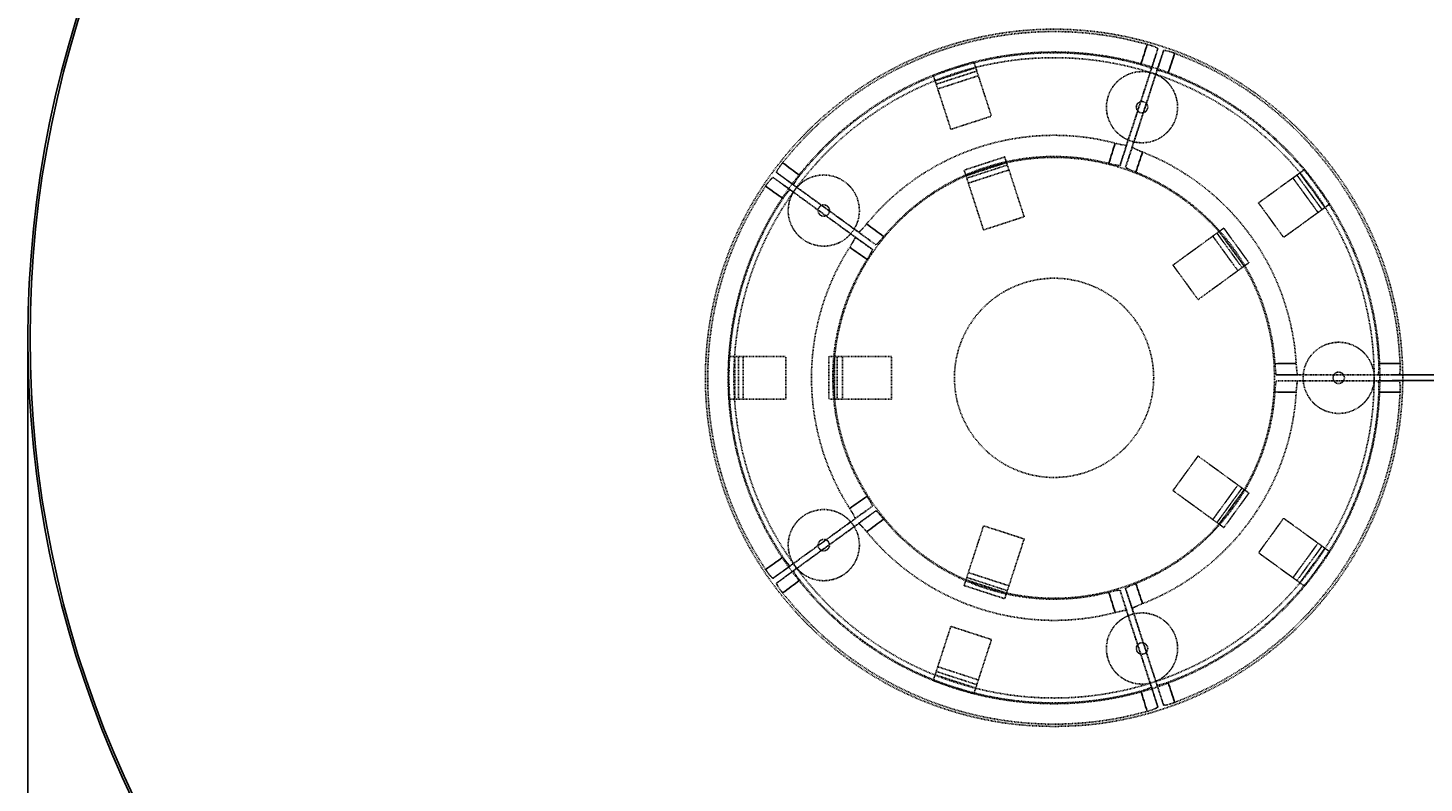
# Model space of a CAD drawing. Header units: millimetres. Extents: x -6162 to -4662, y 4797 to 6390.
# Tile 2 of 3: x -6162 to -5181, y 5327 to 5858. Entities that reach past the tile are written whole.
import ezdxf

# ---------------------------------------------------------------- set-up
doc = ezdxf.new("R2010")
doc.units = ezdxf.units.MM
doc.header["$MEASUREMENT"] = 0
doc.linetypes.add('Hidden', pattern=[1, 0.5, -0.5])
for name, color, linetype, true_color in [('20190212_BENT GLASS tables$CURVES$dimensions', 176, 'Continuous', 0x000080), ('offen', 8, 'Hidden', 0x7f7f7f), ('Zeichnung$Kanten', 178, 'Continuous', 0x000000), ('Zeichnung$Mittellinien', 178, 'Continuous', 0x000000)]:
    doc.layers.add(name, color=color, linetype=linetype, true_color=true_color)
doc.styles.add('Arial', font='txt')
doc.dimstyles.new('Default', dxfattribs={"dimscale": 5, "dimtxt": 1, "dimasz": 1, "dimexe": 0.5, "dimexo": 0.5, "dimgap": 0.25, "dimtad": 1, "dimtoh": 1, "dimdec": 0, "dimzin": 1, "dimdsep": 46, "dimtxsty": 'Arial', "dimcen": 0.5, "dimadec": 0, "dimazin": 0, "dimtfac": 1, "dimtdec": 4, "dimtix": 1, "dimtmove": 1, "dimatfit": 3, "dimfxl": 1, "dimtolj": 1, "dimtzin": 1, "dimarcsym": 0})

# ---------------------------------------------------------------- blocks, each defined once
blk = doc.blocks.new('*D1')
at = {"layer": '20190212_BENT GLASS tables$CURVES$dimensions', "color": 0, "lineweight": -2}
for p, q in [((-5143.96, 5619.06), (-5143.96, 5624.06)), ((-5203.46, 5614.06), (-5141.46, 5614.06)), ((-5143.96, 5614.06), (-5143.96, 5610.06)), ((-5203.46, 5610.06), (-5141.46, 5610.06)), ((-5143.96, 5605.06), (-5143.96, 5600.06))]:
    blk.add_line(p, q, dxfattribs=at)
at = {"layer": '20190212_BENT GLASS tables$CURVES$dimensions', "color": 0}
for points in [[(-5144.8, 5619.06), (-5143.13, 5619.06), (-5143.96, 5614.06)], [(-5143.13, 5605.06), (-5144.8, 5605.06), (-5143.96, 5610.06)]]:
    blk.add_solid(points, dxfattribs=at)
at = {"layer": 'Defpoints', "color": 0}
for p in [(-5205.96, 5614.06), (-5205.96, 5610.06), (-5143.96, 5610.06)]:
    blk.add_point(p, dxfattribs=at)
at = {"layer": '20190212_BENT GLASS tables$CURVES$dimensions', "color": 0, "insert": (-5147.71, 5612.06), "char_height": 5, "attachment_point": 5, "rotation": 90, "style": 'Arial'}
blk.add_mtext('\\A1;4', dxfattribs=at)
blk = doc.blocks.new('*D2')
at = {"layer": '20190212_BENT GLASS tables$CURVES$dimensions', "color": 0, "lineweight": -2}
for p, q in [((-6162, 5637.5), (-6162, 4796.5)), ((-4662, 5637.5), (-4662, 4796.5)), ((-6157, 4799), (-4667, 4799))]:
    blk.add_line(p, q, dxfattribs=at)
at = {"layer": '20190212_BENT GLASS tables$CURVES$dimensions', "color": 0}
for points in [[(-6157, 4799.83), (-6157, 4798.17), (-6162, 4799)], [(-4667, 4798.17), (-4667, 4799.83), (-4662, 4799)]]:
    blk.add_solid(points, dxfattribs=at)
at = {"layer": 'Defpoints', "color": 0}
for p in [(-6162, 5640), (-4662, 5640), (-4662, 4799)]:
    blk.add_point(p, dxfattribs=at)
at = {"layer": '20190212_BENT GLASS tables$CURVES$dimensions', "color": 0, "insert": (-5412, 4802.8), "char_height": 5, "attachment_point": 5, "style": 'Arial'}
blk.add_mtext('\\A1;1500', dxfattribs=at)

msp = doc.modelspace()

# ---------------------------------------------------------------- linework, layer by layer
at = {"layer": 'offen'}
for points, weights, knots in [([(-5440.95, 5367), (-5195.95, 5367), (-5195.95, 5612), (-5195.95, 5857), (-5440.95, 5857), (-5685.95, 5857), (-5685.95, 5612), (-5685.95, 5367), (-5440.95, 5367)], [1, 0.707106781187, 1, 0.707106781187, 1, 0.707106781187, 1, 0.707106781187, 1], [0, 0, 0, 384.8451, 384.8451, 769.6902, 769.6902, 1154.5353, 1154.5353, 1539.3804, 1539.3804, 1539.3804]), ([(-5211.95, 5612), (-5211.95, 5841), (-5440.95, 5841), (-5669.95, 5841), (-5669.95, 5612), (-5669.95, 5383), (-5440.95, 5383), (-5211.95, 5383), (-5211.95, 5612)], [1, 0.707106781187, 1, 0.707106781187, 1, 0.707106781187, 1, 0.707106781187, 1], [0, 0, 0, 359.712359, 359.712359, 719.424718, 719.424718, 1079.137077, 1079.137077, 1438.849435, 1438.849435, 1438.849435]), ([(-5215.95, 5612), (-5215.95, 5837), (-5440.95, 5837), (-5665.95, 5837), (-5665.95, 5612), (-5665.95, 5387), (-5440.95, 5387), (-5215.95, 5387), (-5215.95, 5612)], [1, 0.707106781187, 1, 0.707106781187, 1, 0.707106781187, 1, 0.707106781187, 1], [0, 0, 0, 353.429174, 353.429174, 706.858347, 706.858347, 1060.287521, 1060.287521, 1413.716694, 1413.716694, 1413.716694]), ([(-5402.92, 5809.94), (-5410.65, 5786.16), (-5386.87, 5778.43), (-5363.09, 5770.71), (-5355.37, 5794.49), (-5347.73, 5818), (-5371.16, 5825.9)], [1, 0.707106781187, 1, 0.707106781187, 1, 0.711011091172, 1], [0, 0, 0, 39.269908, 39.269908, 78.539816, 78.539816, 117.53288, 117.53288, 117.53288]), ([(-5382.95, 5803.45), (-5384.19, 5799.64), (-5380.38, 5798.41), (-5376.58, 5797.17), (-5375.34, 5800.98), (-5374.11, 5804.78), (-5377.91, 5806.02), (-5381.71, 5807.25), (-5382.95, 5803.45)], [1, 0.707106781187, 1, 0.707106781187, 1, 0.707106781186, 1, 0.707106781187, 1], [0, 0, 0, 6.283185, 6.283185, 12.566371, 12.566371, 18.849556, 18.849556, 25.132741, 25.132741, 25.132741]), ([(-5286.05, 5612), (-5286.05, 5766.9), (-5440.95, 5766.9), (-5595.85, 5766.9), (-5595.85, 5612), (-5595.85, 5457.1), (-5440.95, 5457.1), (-5286.05, 5457.1), (-5286.05, 5612)], [1, 0.707106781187, 1, 0.707106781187, 1, 0.707106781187, 1, 0.707106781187, 1], [0, 0, 0, 243.318729, 243.318729, 486.637459, 486.637459, 729.956188, 729.956188, 973.274918, 973.274918, 973.274918]), ([(-5617.45, 5709.33), (-5597.22, 5694.64), (-5582.53, 5714.86), (-5567.83, 5735.09), (-5588.06, 5749.78), (-5608.06, 5764.32), (-5622.81, 5744.47)], [1, 0.707106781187, 1, 0.707106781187, 1, 0.711011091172, 1], [0, 0, 0, 39.269908, 39.269908, 78.539816, 78.539816, 117.53288, 117.53288, 117.53288]), ([(-5605.1, 5726.32), (-5601.87, 5723.97), (-5599.52, 5727.21), (-5597.17, 5730.44), (-5600.4, 5732.79), (-5603.64, 5735.14), (-5605.99, 5731.91), (-5608.34, 5728.67), (-5605.1, 5726.32)], [1, 0.707106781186, 1, 0.707106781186, 1, 0.707106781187, 1, 0.707106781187, 1], [0, 0, 0, 6.283185, 6.283185, 12.566371, 12.566371, 18.849556, 18.849556, 25.132741, 25.132741, 25.132741]), ([(-5370.95, 5612), (-5370.95, 5682), (-5440.95, 5682), (-5510.95, 5682), (-5510.95, 5612), (-5510.95, 5542), (-5440.95, 5542), (-5370.95, 5542), (-5370.95, 5612)], [1, 0.707106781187, 1, 0.707106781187, 1, 0.707106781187, 1, 0.707106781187, 1], [0, 0, 0, 109.955743, 109.955743, 219.911486, 219.911486, 329.867229, 329.867229, 439.822972, 439.822972, 439.822972]), ([(-5240.95, 5637), (-5265.95, 5637), (-5265.95, 5612), (-5265.95, 5587), (-5240.95, 5587), (-5216.22, 5587), (-5215.95, 5611.72)], [1, 0.707106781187, 1, 0.707106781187, 1, 0.711011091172, 1], [0, 0, 0, 39.269908, 39.269908, 78.539816, 78.539816, 117.53288, 117.53288, 117.53288]), ([(-5240.95, 5616), (-5244.95, 5616), (-5244.95, 5612), (-5244.95, 5608), (-5240.95, 5608), (-5236.95, 5608), (-5236.95, 5612), (-5236.95, 5616), (-5240.95, 5616)], [1, 0.707106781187, 1, 0.707106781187, 1, 0.707106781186, 1, 0.707106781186, 1], [0, 0, 0, 6.283185, 6.283185, 12.566371, 12.566371, 18.849556, 18.849556, 25.132741, 25.132741, 25.132741]), ([(-5588.06, 5474.22), (-5567.83, 5488.91), (-5582.53, 5509.14), (-5597.22, 5529.36), (-5617.45, 5514.67), (-5637.45, 5500.14), (-5623.14, 5479.97)], [1, 0.707106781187, 1, 0.707106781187, 1, 0.711011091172, 1], [0, 0, 0, 39.269908, 39.269908, 78.539816, 78.539816, 117.53288, 117.53288, 117.53288]), ([(-5600.4, 5491.21), (-5597.17, 5493.56), (-5599.52, 5496.79), (-5601.87, 5500.03), (-5605.1, 5497.68), (-5608.34, 5495.33), (-5605.99, 5492.09), (-5603.64, 5488.86), (-5600.4, 5491.21)], [1, 0.707106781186, 1, 0.707106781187, 1, 0.707106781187, 1, 0.707106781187, 1], [0, 0, 0, 6.283185, 6.283185, 12.566371, 12.566371, 18.849556, 18.849556, 25.132741, 25.132741, 25.132741]), ([(-5355.37, 5429.51), (-5363.09, 5453.29), (-5386.87, 5445.57), (-5410.65, 5437.84), (-5402.92, 5414.06), (-5395.28, 5390.55), (-5371.68, 5397.93)], [1, 0.707106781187, 1, 0.707106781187, 1, 0.711011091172, 1], [0, 0, 0, 39.269908, 39.269908, 78.539816, 78.539816, 117.53288, 117.53288, 117.53288]), ([(-5375.34, 5423.02), (-5376.58, 5426.83), (-5380.38, 5425.59), (-5384.19, 5424.36), (-5382.95, 5420.55), (-5381.71, 5416.75), (-5377.91, 5417.98), (-5374.11, 5419.22), (-5375.34, 5423.02)], [1, 0.707106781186, 1, 0.707106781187, 1, 0.707106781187, 1, 0.707106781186, 1], [0, 0, 0, 6.283185, 6.283185, 12.566371, 12.566371, 18.849556, 18.849556, 25.132741, 25.132741, 25.132741])]:
    msp.add_rational_spline(points, weights, degree=2, knots=knots, dxfattribs=at)
for points, weights in [([(-5375.48, 5846.39), (-5531.24, 5889.9), (-5631.69, 5763.15)], [1, 0.832872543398, 1]), ([(-5379.97, 5832.16), (-5525.59, 5872.49), (-5619.69, 5754.27)], [1, 0.834068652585, 1]), ([(-5368.04, 5843.3), (-5379.06, 5809.43), (-5390.11, 5775.57)], [1, 0.999999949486, 1]), ([(-5385.94, 5774.22), (-5374.97, 5808.1), (-5363.98, 5841.98)], [1, 0.999999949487, 1]), ([(-5197.8, 5622.17), (-5204.55, 5783.75), (-5356.14, 5840.11)], [1, 0.832872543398, 1]), ([(-5371.68, 5826.07), (-5395.28, 5833.45), (-5402.92, 5809.94)], [1, 0.711011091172, 1]), ([(-5212.72, 5622.04), (-5219.36, 5772.99), (-5360.88, 5825.96)], [1, 0.834068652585, 1]), ([(-5572.64, 5720.21), (-5503.46, 5804.4), (-5398.01, 5776.95)], [1, 0.842543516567, 1]), ([(-5378.73, 5770.69), (-5277.28, 5730.91), (-5270.8, 5622.14)], [1, 0.842543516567, 1]), ([(-5560.67, 5711.28), (-5497.83, 5787.07), (-5402.44, 5762.69)], [1, 0.844933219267, 1]), ([(-5638.4, 5752.82), (-5609.59, 5731.87), (-5580.8, 5710.9)], [1, 0.999999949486, 1]), ([(-5578.23, 5714.45), (-5607.06, 5735.35), (-5635.89, 5756.27)], [1, 0.999999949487, 1]), ([(-5383.53, 5756.54), (-5292.03, 5720.2), (-5285.74, 5621.94)], [1, 0.844933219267, 1]), ([(-5643.64, 5746.7), (-5733.15, 5612), (-5643.64, 5477.3)], [1, 0.832872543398, 1]), ([(-5623.14, 5744.03), (-5637.45, 5723.86), (-5617.45, 5709.33)], [1, 0.711011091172, 1]), ([(-5631.49, 5738.03), (-5714.85, 5612), (-5631.49, 5485.97)], [1, 0.834068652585, 1]), ([(-5584.56, 5520.19), (-5643.25, 5612), (-5584.56, 5703.81)], [1, 0.842543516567, 1]), ([(-5572.36, 5528.81), (-5625.02, 5612), (-5572.36, 5695.19)], [1, 0.844933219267, 1]), ([(-5215.95, 5612.28), (-5216.22, 5637), (-5240.95, 5637)], [1, 0.711011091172, 1]), ([(-5198.44, 5614.13), (-5234.06, 5614.15), (-5269.67, 5614.19)], [1, 0.999999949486, 1]), ([(-5285.74, 5602.06), (-5292.03, 5503.8), (-5383.53, 5467.46)], [1, 0.844933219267, 1]), ([(-5270.8, 5601.86), (-5277.28, 5493.09), (-5378.73, 5453.31)], [1, 0.842543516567, 1]), ([(-5360.88, 5398.04), (-5219.36, 5451.01), (-5212.72, 5601.96)], [1, 0.834068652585, 1]), ([(-5356.14, 5383.89), (-5204.55, 5440.25), (-5197.8, 5601.83)], [1, 0.832872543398, 1]), ([(-5269.67, 5609.81), (-5234.06, 5609.85), (-5198.44, 5609.87)], [1, 0.999999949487, 1]), ([(-5580.8, 5513.1), (-5609.59, 5492.13), (-5638.4, 5471.18)], [1, 0.999999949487, 1]), ([(-5635.89, 5467.73), (-5607.06, 5488.65), (-5578.23, 5509.55)], [1, 0.999999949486, 1]), ([(-5398.01, 5447.05), (-5503.46, 5419.6), (-5572.64, 5503.79)], [1, 0.842543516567, 1]), ([(-5402.44, 5461.31), (-5497.83, 5436.93), (-5560.67, 5512.72)], [1, 0.844933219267, 1]), ([(-5622.81, 5479.53), (-5608.06, 5459.68), (-5588.06, 5474.22)], [1, 0.711011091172, 1]), ([(-5619.69, 5469.73), (-5525.59, 5351.51), (-5379.97, 5391.84)], [1, 0.834068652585, 1]), ([(-5631.69, 5460.85), (-5531.24, 5334.1), (-5375.48, 5377.61)], [1, 0.832872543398, 1]), ([(-5390.11, 5448.43), (-5379.06, 5414.57), (-5368.04, 5380.7)], [1, 0.999999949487, 1]), ([(-5363.98, 5382.02), (-5374.97, 5415.9), (-5385.94, 5449.78)], [1, 0.999999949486, 1]), ([(-5371.16, 5398.1), (-5347.73, 5406), (-5355.37, 5429.51)], [1, 0.711011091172, 1])]:
    msp.add_rational_spline(points, weights, degree=2, dxfattribs=at)
for points, knots in [([(-5375.48, 5846.39), (-5375, 5846.26), (-5374.07, 5845.99), (-5372.32, 5845.42), (-5370.73, 5844.84), (-5369.36, 5844.25), (-5368.71, 5843.91), (-5368.33, 5843.67), (-5368.16, 5843.53), (-5368.05, 5843.41), (-5368.03, 5843.33), (-5368.04, 5843.3)], [0, 0, 0, 0, 1.478876, 2.920875, 5.514182, 6.569268, 7.390526, 7.689831, 7.917829, 8.067832, 8.165907, 8.165907, 8.165907, 8.165907]), ([(-5363.98, 5841.98), (-5363.97, 5842.01), (-5363.9, 5842.07), (-5363.75, 5842.1), (-5363.52, 5842.11), (-5363.07, 5842.08), (-5362.36, 5841.97), (-5360.9, 5841.65), (-5358.79, 5841.05), (-5357.05, 5840.45), (-5356.14, 5840.11)], [0, 0, 0, 0, 0.098075, 0.248078, 0.476077, 0.775381, 1.59664, 2.651725, 5.245032, 8.165907, 8.165907, 8.165907, 8.165907]), ([(-5379.97, 5832.16), (-5379.49, 5832.03), (-5378.57, 5831.76), (-5376.84, 5831.21), (-5375.26, 5830.63), (-5373.9, 5830.05), (-5373.25, 5829.72), (-5372.86, 5829.48), (-5372.67, 5829.33), (-5372.56, 5829.22), (-5372.52, 5829.14), (-5372.52, 5829.11), (-5372.52, 5829.09)], [0, 0, 0, 0, 1.479111, 2.886178, 5.457654, 6.501918, 7.328872, 7.643022, 7.876859, 8.042566, 8.102436, 8.149698, 8.149698, 8.149698, 8.149698]), ([(-5368.71, 5827.85), (-5368.7, 5827.87), (-5368.68, 5827.89), (-5368.59, 5827.93), (-5368.44, 5827.96), (-5368.2, 5827.96), (-5367.75, 5827.93), (-5367.03, 5827.81), (-5365.58, 5827.49), (-5363.5, 5826.89), (-5361.78, 5826.29), (-5360.88, 5825.96)], [0, 0, 0, 0, 0.047262, 0.107132, 0.272839, 0.506677, 0.820827, 1.647782, 2.692046, 5.263524, 8.149703, 8.149703, 8.149703, 8.149703]), ([(-5390.11, 5775.57), (-5390.11, 5775.54), (-5390.17, 5775.49), (-5390.29, 5775.46), (-5390.47, 5775.44), (-5390.83, 5775.44), (-5391.43, 5775.5), (-5392.33, 5775.64), (-5393.46, 5775.86), (-5395.38, 5776.28), (-5396.92, 5776.67), (-5398.01, 5776.95)], [0, 0, 0, 0, 0.083285, 0.209305, 0.386721, 0.627578, 1.289303, 2.198125, 3.349568, 4.726369, 8.110886, 8.110886, 8.110886, 8.110886]), ([(-5394.53, 5761.33), (-5393.08, 5766.01), (-5391.62, 5770.7), (-5390.16, 5775.39), (-5390.14, 5775.45), (-5390.13, 5775.5), (-5390.11, 5775.55)], [0.000549, 0.000549, 0.000549, 0.000549, 14.814667, 14.814667, 14.814667, 14.982633, 14.982633, 14.982633, 14.982633]), ([(-5390.73, 5760.09), (-5389.15, 5764.74), (-5387.57, 5769.39), (-5386, 5774.04), (-5385.98, 5774.09), (-5385.96, 5774.15), (-5385.94, 5774.2)], [0.000549, 0.000549, 0.000549, 0.000549, 14.814667, 14.814667, 14.814667, 14.982633, 14.982633, 14.982633, 14.982633]), ([(-5378.73, 5770.69), (-5379.27, 5770.9), (-5380.32, 5771.32), (-5381.79, 5771.93), (-5383.06, 5772.48), (-5384.1, 5772.96), (-5384.91, 5773.38), (-5385.43, 5773.68), (-5385.72, 5773.89), (-5385.85, 5774.01), (-5385.93, 5774.12), (-5385.95, 5774.19), (-5385.94, 5774.22)], [0, 0, 0, 0, 1.751093, 3.384517, 4.761319, 5.912761, 6.821583, 7.483308, 7.724165, 7.901581, 8.027601, 8.110886, 8.110886, 8.110886, 8.110886]), ([(-5635.89, 5756.27), (-5635.92, 5756.29), (-5635.95, 5756.37), (-5635.93, 5756.53), (-5635.87, 5756.75), (-5635.7, 5757.16), (-5635.38, 5757.81), (-5634.62, 5759.1), (-5633.4, 5760.91), (-5632.29, 5762.38), (-5631.69, 5763.15)], [0, 0, 0, 0, 0.098075, 0.248078, 0.476077, 0.775381, 1.59664, 2.651725, 5.245032, 8.165907, 8.165907, 8.165907, 8.165907]), ([(-5394.53, 5761.33), (-5394.54, 5761.3), (-5394.59, 5761.25), (-5394.72, 5761.21), (-5394.9, 5761.19), (-5395.26, 5761.19), (-5395.85, 5761.25), (-5396.74, 5761.39), (-5397.85, 5761.61), (-5399.79, 5762.03), (-5401.34, 5762.41), (-5402.44, 5762.69)], [0, 0, 0, 0, 0.083239, 0.209154, 0.386436, 0.627133, 1.288488, 2.1708, 3.31684, 4.690501, 8.108599, 8.108599, 8.108599, 8.108599]), ([(-5383.53, 5756.54), (-5384.08, 5756.76), (-5385.14, 5757.19), (-5386.61, 5757.81), (-5387.88, 5758.37), (-5388.91, 5758.85), (-5389.7, 5759.25), (-5390.22, 5759.55), (-5390.51, 5759.77), (-5390.64, 5759.89), (-5390.72, 5759.99), (-5390.74, 5760.06), (-5390.73, 5760.09)], [0, 0, 0, 0, 1.785963, 3.418098, 4.791759, 5.937799, 6.820111, 7.481466, 7.722163, 7.899445, 8.02536, 8.108599, 8.108599, 8.108599, 8.108599]), ([(-5643.64, 5746.7), (-5643.37, 5747.11), (-5642.82, 5747.91), (-5641.74, 5749.4), (-5640.69, 5750.74), (-5639.7, 5751.85), (-5639.19, 5752.36), (-5638.84, 5752.65), (-5638.66, 5752.78), (-5638.51, 5752.84), (-5638.42, 5752.84), (-5638.4, 5752.82)], [0, 0, 0, 0, 1.478876, 2.920875, 5.514182, 6.569268, 7.390526, 7.689831, 7.917829, 8.067832, 8.165907, 8.165907, 8.165907, 8.165907]), ([(-5623.91, 5747.41), (-5623.92, 5747.42), (-5623.94, 5747.45), (-5623.95, 5747.54), (-5623.93, 5747.69), (-5623.86, 5747.92), (-5623.69, 5748.34), (-5623.35, 5748.99), (-5622.6, 5750.27), (-5621.39, 5752.07), (-5620.29, 5753.52), (-5619.69, 5754.27)], [0, 0, 0, 0, 0.047262, 0.107132, 0.272839, 0.506677, 0.820827, 1.647782, 2.692046, 5.263524, 8.149703, 8.149703, 8.149703, 8.149703]), ([(-5631.49, 5738.03), (-5631.22, 5738.44), (-5630.68, 5739.24), (-5629.61, 5740.71), (-5628.58, 5742.03), (-5627.6, 5743.15), (-5627.09, 5743.66), (-5626.74, 5743.96), (-5626.55, 5744.1), (-5626.41, 5744.16), (-5626.32, 5744.18), (-5626.28, 5744.17), (-5626.27, 5744.17)], [0, 0, 0, 0, 1.479111, 2.886178, 5.457654, 6.501918, 7.328872, 7.643022, 7.876859, 8.042566, 8.102436, 8.149698, 8.149698, 8.149698, 8.149698]), ([(-5572.64, 5720.21), (-5573.01, 5719.76), (-5573.73, 5718.89), (-5574.77, 5717.69), (-5575.69, 5716.65), (-5576.47, 5715.81), (-5577.11, 5715.17), (-5577.56, 5714.77), (-5577.85, 5714.55), (-5578.01, 5714.46), (-5578.13, 5714.42), (-5578.2, 5714.43), (-5578.23, 5714.45)], [0, 0, 0, 0, 1.751093, 3.384517, 4.761319, 5.912761, 6.821583, 7.483308, 7.724165, 7.901581, 8.027601, 8.110886, 8.110886, 8.110886, 8.110886]), ([(-5580.8, 5710.9), (-5580.78, 5710.88), (-5580.75, 5710.82), (-5580.75, 5710.69), (-5580.79, 5710.51), (-5580.9, 5710.17), (-5581.14, 5709.61), (-5581.55, 5708.81), (-5582.11, 5707.8), (-5583.11, 5706.11), (-5583.95, 5704.76), (-5584.56, 5703.81)], [0, 0, 0, 0, 0.083285, 0.209305, 0.386721, 0.627578, 1.289303, 2.198125, 3.349568, 4.726369, 8.110886, 8.110886, 8.110886, 8.110886]), ([(-5568.62, 5702.29), (-5572.63, 5705.12), (-5576.64, 5707.96), (-5580.65, 5710.79), (-5580.7, 5710.83), (-5580.74, 5710.86), (-5580.79, 5710.89)], [0.000549, 0.000549, 0.000549, 0.000549, 14.814667, 14.814667, 14.814667, 14.982633, 14.982633, 14.982633, 14.982633]), ([(-5566.27, 5705.52), (-5570.21, 5708.46), (-5574.14, 5711.4), (-5578.08, 5714.33), (-5578.12, 5714.37), (-5578.17, 5714.4), (-5578.21, 5714.43)], [0.000549, 0.000549, 0.000549, 0.000549, 14.814667, 14.814667, 14.814667, 14.982633, 14.982633, 14.982633, 14.982633]), ([(-5560.67, 5711.28), (-5561.05, 5710.82), (-5561.79, 5709.94), (-5562.83, 5708.73), (-5563.75, 5707.7), (-5564.53, 5706.87), (-5565.16, 5706.24), (-5565.6, 5705.84), (-5565.9, 5705.63), (-5566.05, 5705.54), (-5566.18, 5705.5), (-5566.25, 5705.51), (-5566.27, 5705.52)], [0, 0, 0, 0, 1.785963, 3.418098, 4.791759, 5.937799, 6.820111, 7.481466, 7.722163, 7.899445, 8.02536, 8.108599, 8.108599, 8.108599, 8.108599]), ([(-5568.62, 5702.29), (-5568.6, 5702.27), (-5568.57, 5702.21), (-5568.57, 5702.08), (-5568.61, 5701.9), (-5568.72, 5701.56), (-5568.96, 5701.01), (-5569.37, 5700.21), (-5569.91, 5699.22), (-5570.91, 5697.51), (-5571.75, 5696.15), (-5572.36, 5695.19)], [0, 0, 0, 0, 0.083239, 0.209154, 0.386436, 0.627133, 1.288488, 2.1708, 3.31684, 4.690501, 8.108599, 8.108599, 8.108599, 8.108599]), ([(-5284.59, 5614), (-5284.62, 5614), (-5284.68, 5614.04), (-5284.75, 5614.14), (-5284.83, 5614.31), (-5284.94, 5614.65), (-5285.07, 5615.23), (-5285.21, 5616.12), (-5285.35, 5617.24), (-5285.54, 5619.21), (-5285.66, 5620.81), (-5285.74, 5621.94)], [0, 0, 0, 0, 0.083239, 0.209154, 0.386436, 0.627133, 1.288488, 2.1708, 3.31684, 4.690501, 8.108599, 8.108599, 8.108599, 8.108599]), ([(-5269.67, 5614.19), (-5269.7, 5614.19), (-5269.77, 5614.23), (-5269.84, 5614.33), (-5269.91, 5614.5), (-5270.02, 5614.84), (-5270.15, 5615.43), (-5270.3, 5616.33), (-5270.43, 5617.47), (-5270.62, 5619.43), (-5270.74, 5621.01), (-5270.8, 5622.14)], [0, 0, 0, 0, 0.083285, 0.209305, 0.386721, 0.627578, 1.289303, 2.198125, 3.349568, 4.726369, 8.110886, 8.110886, 8.110886, 8.110886]), ([(-5212.72, 5622.04), (-5212.7, 5621.54), (-5212.67, 5620.58), (-5212.66, 5618.76), (-5212.72, 5617.09), (-5212.86, 5615.61), (-5212.97, 5614.89), (-5213.08, 5614.45), (-5213.15, 5614.22), (-5213.23, 5614.09), (-5213.29, 5614.02), (-5213.32, 5614), (-5213.34, 5614)], [0, 0, 0, 0, 1.479111, 2.886178, 5.457654, 6.501918, 7.328872, 7.643022, 7.876859, 8.042566, 8.102436, 8.149698, 8.149698, 8.149698, 8.149698]), ([(-5197.8, 5622.17), (-5197.78, 5621.67), (-5197.75, 5620.7), (-5197.74, 5618.86), (-5197.8, 5617.17), (-5197.95, 5615.68), (-5198.06, 5614.97), (-5198.18, 5614.53), (-5198.25, 5614.32), (-5198.33, 5614.18), (-5198.41, 5614.13), (-5198.44, 5614.13)], [0, 0, 0, 0, 1.478876, 2.920875, 5.514182, 6.569268, 7.390526, 7.689831, 7.917829, 8.067832, 8.165907, 8.165907, 8.165907, 8.165907]), ([(-5284.59, 5614), (-5279.68, 5614.06), (-5274.77, 5614.13), (-5269.86, 5614.19), (-5269.8, 5614.19), (-5269.75, 5614.19), (-5269.69, 5614.19)], [0.000549, 0.000549, 0.000549, 0.000549, 14.814667, 14.814667, 14.814667, 14.982633, 14.982633, 14.982633, 14.982633]), ([(-5285.74, 5602.06), (-5285.7, 5602.65), (-5285.62, 5603.79), (-5285.49, 5605.38), (-5285.35, 5606.76), (-5285.21, 5607.88), (-5285.07, 5608.77), (-5284.94, 5609.35), (-5284.83, 5609.69), (-5284.75, 5609.86), (-5284.68, 5609.96), (-5284.62, 5610), (-5284.59, 5610)], [0, 0, 0, 0, 1.785963, 3.418098, 4.791759, 5.937799, 6.820111, 7.481466, 7.722163, 7.899445, 8.02536, 8.108599, 8.108599, 8.108599, 8.108599]), ([(-5284.59, 5610), (-5279.68, 5609.94), (-5274.77, 5609.87), (-5269.86, 5609.81), (-5269.8, 5609.81), (-5269.75, 5609.81), (-5269.69, 5609.81)], [0.000549, 0.000549, 0.000549, 0.000549, 14.814667, 14.814667, 14.814667, 14.982633, 14.982633, 14.982633, 14.982633]), ([(-5270.8, 5601.86), (-5270.77, 5602.45), (-5270.69, 5603.57), (-5270.57, 5605.15), (-5270.43, 5606.53), (-5270.3, 5607.67), (-5270.15, 5608.57), (-5270.02, 5609.16), (-5269.91, 5609.5), (-5269.84, 5609.67), (-5269.77, 5609.77), (-5269.7, 5609.81), (-5269.67, 5609.81)], [0, 0, 0, 0, 1.751093, 3.384517, 4.761319, 5.912761, 6.821583, 7.483308, 7.724165, 7.901581, 8.027601, 8.110886, 8.110886, 8.110886, 8.110886]), ([(-5213.34, 5610), (-5213.32, 5610), (-5213.29, 5609.98), (-5213.23, 5609.91), (-5213.15, 5609.78), (-5213.08, 5609.55), (-5212.97, 5609.11), (-5212.86, 5608.39), (-5212.72, 5606.91), (-5212.64, 5604.74), (-5212.68, 5602.92), (-5212.72, 5601.96)], [0, 0, 0, 0, 0.047262, 0.107132, 0.272839, 0.506677, 0.820827, 1.647782, 2.692046, 5.263524, 8.149703, 8.149703, 8.149703, 8.149703]), ([(-5198.44, 5609.87), (-5198.41, 5609.87), (-5198.33, 5609.82), (-5198.25, 5609.68), (-5198.18, 5609.47), (-5198.06, 5609.03), (-5197.95, 5608.32), (-5197.8, 5606.83), (-5197.72, 5604.64), (-5197.75, 5602.81), (-5197.8, 5601.83)], [0, 0, 0, 0, 0.098075, 0.248078, 0.476077, 0.775381, 1.59664, 2.651725, 5.245032, 8.165907, 8.165907, 8.165907, 8.165907]), ([(-5572.36, 5528.81), (-5572.04, 5528.31), (-5571.44, 5527.34), (-5570.61, 5525.98), (-5569.91, 5524.78), (-5569.37, 5523.79), (-5568.96, 5522.99), (-5568.72, 5522.44), (-5568.61, 5522.1), (-5568.57, 5521.92), (-5568.57, 5521.79), (-5568.6, 5521.73), (-5568.62, 5521.71)], [0, 0, 0, 0, 1.785963, 3.418098, 4.791759, 5.937799, 6.820111, 7.481466, 7.722163, 7.899445, 8.02536, 8.108599, 8.108599, 8.108599, 8.108599]), ([(-5584.56, 5520.19), (-5584.24, 5519.7), (-5583.64, 5518.75), (-5582.81, 5517.39), (-5582.11, 5516.2), (-5581.55, 5515.19), (-5581.14, 5514.39), (-5580.9, 5513.83), (-5580.79, 5513.49), (-5580.75, 5513.31), (-5580.75, 5513.18), (-5580.78, 5513.12), (-5580.8, 5513.1)], [0, 0, 0, 0, 1.751093, 3.384517, 4.761319, 5.912761, 6.821583, 7.483308, 7.724165, 7.901581, 8.027601, 8.110886, 8.110886, 8.110886, 8.110886]), ([(-5568.62, 5521.71), (-5572.63, 5518.88), (-5576.64, 5516.04), (-5580.65, 5513.21), (-5580.7, 5513.17), (-5580.74, 5513.14), (-5580.79, 5513.11)], [0.000549, 0.000549, 0.000549, 0.000549, 14.814667, 14.814667, 14.814667, 14.982633, 14.982633, 14.982633, 14.982633]), ([(-5566.27, 5518.48), (-5570.21, 5515.54), (-5574.14, 5512.6), (-5578.08, 5509.67), (-5578.12, 5509.63), (-5578.17, 5509.6), (-5578.21, 5509.57)], [0.000549, 0.000549, 0.000549, 0.000549, 14.814667, 14.814667, 14.814667, 14.982633, 14.982633, 14.982633, 14.982633]), ([(-5566.27, 5518.48), (-5566.25, 5518.49), (-5566.18, 5518.5), (-5566.05, 5518.46), (-5565.9, 5518.37), (-5565.6, 5518.16), (-5565.16, 5517.76), (-5564.53, 5517.13), (-5563.75, 5516.3), (-5562.43, 5514.82), (-5561.4, 5513.6), (-5560.67, 5512.72)], [0, 0, 0, 0, 0.083239, 0.209154, 0.386436, 0.627133, 1.288488, 2.1708, 3.31684, 4.690501, 8.108599, 8.108599, 8.108599, 8.108599]), ([(-5578.23, 5509.55), (-5578.2, 5509.57), (-5578.13, 5509.58), (-5578.01, 5509.54), (-5577.85, 5509.45), (-5577.56, 5509.23), (-5577.11, 5508.83), (-5576.47, 5508.19), (-5575.69, 5507.35), (-5574.38, 5505.88), (-5573.36, 5504.66), (-5572.64, 5503.79)], [0, 0, 0, 0, 0.083285, 0.209305, 0.386721, 0.627578, 1.289303, 2.198125, 3.349568, 4.726369, 8.110886, 8.110886, 8.110886, 8.110886]), ([(-5626.27, 5479.83), (-5626.28, 5479.83), (-5626.32, 5479.82), (-5626.41, 5479.84), (-5626.55, 5479.9), (-5626.74, 5480.04), (-5627.09, 5480.34), (-5627.6, 5480.85), (-5628.58, 5481.97), (-5629.92, 5483.68), (-5630.96, 5485.17), (-5631.49, 5485.97)], [0, 0, 0, 0, 0.047262, 0.107132, 0.272839, 0.506677, 0.820827, 1.647782, 2.692046, 5.263524, 8.149703, 8.149703, 8.149703, 8.149703]), ([(-5638.4, 5471.18), (-5638.42, 5471.16), (-5638.51, 5471.16), (-5638.66, 5471.22), (-5638.84, 5471.35), (-5639.19, 5471.64), (-5639.7, 5472.15), (-5640.69, 5473.26), (-5642.05, 5474.99), (-5643.1, 5476.49), (-5643.64, 5477.3)], [0, 0, 0, 0, 0.098075, 0.248078, 0.476077, 0.775381, 1.59664, 2.651725, 5.245032, 8.165907, 8.165907, 8.165907, 8.165907]), ([(-5619.69, 5469.73), (-5620, 5470.12), (-5620.59, 5470.88), (-5621.66, 5472.34), (-5622.6, 5473.73), (-5623.35, 5475.01), (-5623.69, 5475.66), (-5623.86, 5476.08), (-5623.93, 5476.31), (-5623.95, 5476.46), (-5623.94, 5476.55), (-5623.92, 5476.58), (-5623.91, 5476.59)], [0, 0, 0, 0, 1.479111, 2.886178, 5.457654, 6.501918, 7.328872, 7.643022, 7.876859, 8.042566, 8.102436, 8.149698, 8.149698, 8.149698, 8.149698]), ([(-5631.69, 5460.85), (-5631.99, 5461.24), (-5632.59, 5462.01), (-5633.67, 5463.49), (-5634.62, 5464.9), (-5635.38, 5466.19), (-5635.7, 5466.84), (-5635.87, 5467.25), (-5635.93, 5467.47), (-5635.95, 5467.63), (-5635.92, 5467.71), (-5635.89, 5467.73)], [0, 0, 0, 0, 1.478876, 2.920875, 5.514182, 6.569268, 7.390526, 7.689831, 7.917829, 8.067832, 8.165907, 8.165907, 8.165907, 8.165907]), ([(-5390.73, 5463.91), (-5390.74, 5463.94), (-5390.72, 5464.01), (-5390.64, 5464.11), (-5390.51, 5464.23), (-5390.22, 5464.45), (-5389.7, 5464.75), (-5388.91, 5465.15), (-5387.88, 5465.63), (-5386.07, 5466.43), (-5384.59, 5467.03), (-5383.53, 5467.46)], [0, 0, 0, 0, 0.083239, 0.209154, 0.386436, 0.627133, 1.288488, 2.1708, 3.31684, 4.690501, 8.108599, 8.108599, 8.108599, 8.108599]), ([(-5402.44, 5461.31), (-5401.86, 5461.46), (-5400.76, 5461.73), (-5399.2, 5462.1), (-5397.85, 5462.39), (-5396.74, 5462.61), (-5395.85, 5462.75), (-5395.26, 5462.81), (-5394.9, 5462.81), (-5394.72, 5462.79), (-5394.59, 5462.75), (-5394.54, 5462.7), (-5394.53, 5462.67)], [0, 0, 0, 0, 1.785963, 3.418098, 4.791759, 5.937799, 6.820111, 7.481466, 7.722163, 7.899445, 8.02536, 8.108599, 8.108599, 8.108599, 8.108599]), ([(-5394.53, 5462.67), (-5393.08, 5457.99), (-5391.62, 5453.3), (-5390.16, 5448.61), (-5390.14, 5448.55), (-5390.13, 5448.5), (-5390.11, 5448.45)], [0.000549, 0.000549, 0.000549, 0.000549, 14.814667, 14.814667, 14.814667, 14.982633, 14.982633, 14.982633, 14.982633]), ([(-5390.73, 5463.91), (-5389.15, 5459.26), (-5387.57, 5454.61), (-5386, 5449.96), (-5385.98, 5449.91), (-5385.96, 5449.85), (-5385.94, 5449.8)], [0.000549, 0.000549, 0.000549, 0.000549, 14.814667, 14.814667, 14.814667, 14.982633, 14.982633, 14.982633, 14.982633]), ([(-5398.01, 5447.05), (-5397.45, 5447.2), (-5396.35, 5447.47), (-5394.81, 5447.84), (-5393.46, 5448.14), (-5392.33, 5448.36), (-5391.43, 5448.5), (-5390.83, 5448.56), (-5390.47, 5448.56), (-5390.29, 5448.54), (-5390.17, 5448.51), (-5390.11, 5448.46), (-5390.11, 5448.43)], [0, 0, 0, 0, 1.751093, 3.384517, 4.761319, 5.912761, 6.821583, 7.483308, 7.724165, 7.901581, 8.027601, 8.110886, 8.110886, 8.110886, 8.110886]), ([(-5385.94, 5449.78), (-5385.95, 5449.81), (-5385.93, 5449.88), (-5385.85, 5449.99), (-5385.72, 5450.11), (-5385.43, 5450.32), (-5384.91, 5450.62), (-5384.1, 5451.04), (-5383.06, 5451.52), (-5381.25, 5452.31), (-5379.78, 5452.9), (-5378.73, 5453.31)], [0, 0, 0, 0, 0.083285, 0.209305, 0.386721, 0.627578, 1.289303, 2.198125, 3.349568, 4.726369, 8.110886, 8.110886, 8.110886, 8.110886]), ([(-5360.88, 5398.04), (-5361.34, 5397.87), (-5362.24, 5397.54), (-5363.97, 5396.97), (-5365.58, 5396.51), (-5367.03, 5396.19), (-5367.75, 5396.07), (-5368.2, 5396.04), (-5368.44, 5396.04), (-5368.59, 5396.07), (-5368.68, 5396.11), (-5368.7, 5396.13), (-5368.71, 5396.15)], [0, 0, 0, 0, 1.479111, 2.886178, 5.457654, 6.501918, 7.328872, 7.643022, 7.876859, 8.042566, 8.102436, 8.149698, 8.149698, 8.149698, 8.149698]), ([(-5372.52, 5394.91), (-5372.52, 5394.89), (-5372.52, 5394.86), (-5372.56, 5394.78), (-5372.67, 5394.67), (-5372.86, 5394.52), (-5373.25, 5394.28), (-5373.9, 5393.95), (-5375.26, 5393.37), (-5377.3, 5392.63), (-5379.04, 5392.1), (-5379.97, 5391.84)], [0, 0, 0, 0, 0.047262, 0.107132, 0.272839, 0.506677, 0.820827, 1.647782, 2.692046, 5.263524, 8.149703, 8.149703, 8.149703, 8.149703]), ([(-5368.04, 5380.7), (-5368.03, 5380.67), (-5368.05, 5380.59), (-5368.16, 5380.47), (-5368.33, 5380.33), (-5368.71, 5380.09), (-5369.36, 5379.75), (-5370.73, 5379.16), (-5372.78, 5378.41), (-5374.54, 5377.87), (-5375.48, 5377.61)], [0, 0, 0, 0, 0.098075, 0.248078, 0.476077, 0.775381, 1.59664, 2.651725, 5.245032, 8.165907, 8.165907, 8.165907, 8.165907]), ([(-5356.14, 5383.89), (-5356.6, 5383.72), (-5357.52, 5383.39), (-5359.27, 5382.82), (-5360.9, 5382.35), (-5362.36, 5382.03), (-5363.07, 5381.92), (-5363.52, 5381.89), (-5363.75, 5381.9), (-5363.9, 5381.93), (-5363.97, 5381.99), (-5363.98, 5382.02)], [0, 0, 0, 0, 1.478876, 2.920875, 5.514182, 6.569268, 7.390526, 7.689831, 7.917829, 8.067832, 8.165907, 8.165907, 8.165907, 8.165907])]:
    msp.add_open_spline(points, degree=3, knots=knots, dxfattribs=at)
for points in [[(-5368.08, 5843.17), (-5370.3, 5836.12), (-5372.52, 5829.07)], [(-5368.72, 5827.84), (-5366.35, 5834.91), (-5363.98, 5841.98)], [(-5525.83, 5824.69), (-5511.56, 5829.32), (-5497.3, 5833.96)], [(-5524.54, 5820.71), (-5510.27, 5825.35), (-5496, 5829.98)], [(-5523.77, 5818.35), (-5509.5, 5822.99), (-5495.24, 5827.62)], [(-5497.3, 5833.96), (-5496.65, 5831.97), (-5496, 5829.98)], [(-5496, 5829.98), (-5495.08, 5827.15), (-5494.16, 5824.31)], [(-5372.52, 5829.07), (-5383.53, 5795.2), (-5394.53, 5761.33)], [(-5390.73, 5760.09), (-5379.72, 5793.96), (-5368.72, 5827.84)], [(-5525.83, 5824.69), (-5525.18, 5822.7), (-5524.54, 5820.71)], [(-5524.54, 5820.71), (-5523.61, 5817.88), (-5522.69, 5815.04)], [(-5522.69, 5815.04), (-5508.43, 5819.67), (-5494.16, 5824.31)], [(-5494.16, 5824.31), (-5489.55, 5810.11), (-5484.94, 5795.92)], [(-5522.69, 5815.04), (-5518.08, 5800.84), (-5513.47, 5786.65)], [(-5513.47, 5786.65), (-5499.2, 5791.28), (-5484.94, 5795.92)], [(-5475.62, 5767.24), (-5489.88, 5762.6), (-5504.15, 5757.97)], [(-5502.86, 5753.99), (-5488.59, 5758.63), (-5474.33, 5763.26)], [(-5502.31, 5752.29), (-5488.04, 5756.93), (-5473.77, 5761.56)], [(-5474.33, 5763.26), (-5474.97, 5765.25), (-5475.62, 5767.24)], [(-5461.96, 5725.22), (-5468.14, 5744.24), (-5474.33, 5763.26)], [(-5638.29, 5752.74), (-5632.27, 5748.45), (-5626.25, 5744.16)], [(-5623.9, 5747.39), (-5629.89, 5751.83), (-5635.89, 5756.27)], [(-5502.86, 5753.99), (-5503.5, 5755.98), (-5504.15, 5757.97)], [(-5490.5, 5715.95), (-5496.68, 5734.97), (-5502.86, 5753.99)], [(-5501.19, 5748.85), (-5486.92, 5753.49), (-5472.66, 5758.12)], [(-5273.11, 5752.48), (-5285.18, 5743.71), (-5297.26, 5734.94)], [(-5268.28, 5755.99), (-5270.69, 5754.24), (-5273.11, 5752.48)], [(-5273.11, 5752.48), (-5264.29, 5740.35), (-5255.47, 5728.21)], [(-5270.29, 5754.53), (-5261.47, 5742.4), (-5252.66, 5730.26)], [(-5264.9, 5758.45), (-5266.59, 5757.22), (-5268.28, 5755.99)], [(-5268.28, 5755.99), (-5259.46, 5743.86), (-5250.65, 5731.72)], [(-5264.9, 5758.45), (-5256.08, 5746.31), (-5247.26, 5734.18)], [(-5626.25, 5744.16), (-5597.44, 5723.22), (-5568.62, 5702.29)], [(-5566.27, 5705.52), (-5595.09, 5726.46), (-5623.9, 5747.39)], [(-5297.26, 5734.94), (-5288.44, 5722.8), (-5279.63, 5710.67)], [(-5250.65, 5731.72), (-5253.06, 5729.97), (-5255.47, 5728.21)], [(-5247.27, 5734.18), (-5248.96, 5732.95), (-5250.65, 5731.72)], [(-5490.5, 5715.95), (-5476.23, 5720.59), (-5461.96, 5725.22)], [(-5255.47, 5728.21), (-5267.55, 5719.44), (-5279.63, 5710.67)], [(-5357.4, 5691.24), (-5341.22, 5703), (-5325.04, 5714.76)], [(-5329.41, 5711.58), (-5320.59, 5699.45), (-5311.77, 5687.31)], [(-5326.48, 5713.71), (-5317.66, 5701.57), (-5308.85, 5689.44)], [(-5325.04, 5714.76), (-5323.35, 5715.98), (-5321.65, 5717.21)], [(-5325.04, 5714.76), (-5316.22, 5702.62), (-5307.4, 5690.49)], [(-5304.02, 5692.94), (-5312.84, 5705.08), (-5321.65, 5717.21)], [(-5357.4, 5691.24), (-5348.58, 5679.11), (-5339.76, 5666.97)], [(-5339.76, 5666.97), (-5323.58, 5678.73), (-5307.4, 5690.49)], [(-5307.4, 5690.49), (-5305.71, 5691.71), (-5304.02, 5692.94)], [(-5669.46, 5627), (-5667.37, 5627), (-5665.28, 5627)], [(-5669.46, 5597), (-5669.46, 5612), (-5669.46, 5627)], [(-5665.28, 5627), (-5662.29, 5627), (-5659.31, 5627)], [(-5665.28, 5597), (-5665.28, 5612), (-5665.28, 5627)], [(-5662.79, 5597), (-5662.79, 5612), (-5662.79, 5627)], [(-5659.31, 5627), (-5644.38, 5627), (-5629.46, 5627)], [(-5659.31, 5597), (-5659.31, 5612), (-5659.31, 5627)], [(-5629.46, 5597), (-5629.46, 5612), (-5629.46, 5627)], [(-5599.3, 5627), (-5599.3, 5612), (-5599.3, 5597)], [(-5595.12, 5627), (-5597.21, 5627), (-5599.3, 5627)], [(-5595.12, 5597), (-5595.12, 5612), (-5595.12, 5627)], [(-5555.12, 5627), (-5575.12, 5627), (-5595.12, 5627)], [(-5593.34, 5597), (-5593.34, 5612), (-5593.34, 5627)], [(-5589.72, 5597), (-5589.72, 5612), (-5589.72, 5627)], [(-5555.12, 5597), (-5555.12, 5612), (-5555.12, 5627)], [(-5213.36, 5614), (-5248.97, 5614), (-5284.59, 5614)], [(-5198.57, 5614.13), (-5205.96, 5614.06), (-5213.36, 5614)], [(-5284.59, 5610), (-5248.97, 5610), (-5213.36, 5610)], [(-5213.36, 5610), (-5205.9, 5609.93), (-5198.44, 5609.87)], [(-5669.46, 5597), (-5667.37, 5597), (-5665.28, 5597)], [(-5665.28, 5597), (-5662.29, 5597), (-5659.31, 5597)], [(-5659.31, 5597), (-5644.38, 5597), (-5629.46, 5597)], [(-5595.12, 5597), (-5597.21, 5597), (-5599.3, 5597)], [(-5555.12, 5597), (-5575.12, 5597), (-5595.12, 5597)], [(-5339.76, 5557.03), (-5348.58, 5544.89), (-5357.4, 5532.76)], [(-5339.76, 5557.03), (-5323.58, 5545.27), (-5307.4, 5533.51)], [(-5311.77, 5536.69), (-5320.59, 5524.55), (-5329.41, 5512.42)], [(-5308.85, 5534.56), (-5317.66, 5522.43), (-5326.48, 5510.29)], [(-5307.4, 5533.51), (-5316.22, 5521.38), (-5325.04, 5509.24)], [(-5307.4, 5533.51), (-5305.71, 5532.29), (-5304.02, 5531.06)], [(-5357.4, 5532.76), (-5341.22, 5521), (-5325.04, 5509.24)], [(-5321.65, 5506.79), (-5312.84, 5518.92), (-5304.02, 5531.06)], [(-5568.62, 5521.71), (-5597.44, 5500.78), (-5626.25, 5479.84)], [(-5623.9, 5476.61), (-5595.09, 5497.54), (-5566.27, 5518.48)], [(-5490.5, 5508.05), (-5496.68, 5489.03), (-5502.86, 5470.01)], [(-5461.96, 5498.78), (-5476.23, 5503.41), (-5490.5, 5508.05)], [(-5325.04, 5509.24), (-5323.35, 5508.01), (-5321.65, 5506.79)], [(-5279.63, 5513.33), (-5288.44, 5501.2), (-5297.26, 5489.06)], [(-5255.47, 5495.79), (-5267.55, 5504.56), (-5279.63, 5513.33)], [(-5461.96, 5498.78), (-5468.14, 5479.76), (-5474.33, 5460.74)], [(-5255.47, 5495.79), (-5264.29, 5483.65), (-5273.11, 5471.52)], [(-5250.65, 5492.28), (-5253.06, 5494.03), (-5255.47, 5495.79)], [(-5273.11, 5471.52), (-5285.18, 5480.29), (-5297.26, 5489.06)], [(-5252.66, 5493.74), (-5261.47, 5481.6), (-5270.29, 5469.47)], [(-5250.65, 5492.28), (-5259.46, 5480.14), (-5268.28, 5468.01)], [(-5247.26, 5489.82), (-5256.08, 5477.69), (-5264.9, 5465.55)], [(-5247.27, 5489.82), (-5248.96, 5491.05), (-5250.65, 5492.28)], [(-5626.25, 5479.84), (-5632.32, 5475.51), (-5638.4, 5471.18)], [(-5635.78, 5467.81), (-5629.84, 5472.21), (-5623.9, 5476.61)], [(-5472.66, 5465.88), (-5486.92, 5470.51), (-5501.19, 5475.15)], [(-5502.86, 5470.01), (-5503.5, 5468.02), (-5504.15, 5466.03)], [(-5504.15, 5466.03), (-5489.88, 5461.4), (-5475.62, 5456.76)], [(-5474.33, 5460.74), (-5488.59, 5465.37), (-5502.86, 5470.01)], [(-5473.77, 5462.44), (-5488.04, 5467.07), (-5502.31, 5471.71)], [(-5268.28, 5468.01), (-5270.69, 5469.76), (-5273.11, 5471.52)], [(-5264.9, 5465.55), (-5266.59, 5466.78), (-5268.28, 5468.01)], [(-5474.33, 5460.74), (-5474.97, 5458.75), (-5475.62, 5456.76)], [(-5394.53, 5462.67), (-5383.53, 5428.8), (-5372.52, 5394.93)], [(-5368.72, 5396.16), (-5379.72, 5430.04), (-5390.73, 5463.91)], [(-5522.69, 5408.96), (-5518.08, 5423.16), (-5513.47, 5437.35)], [(-5484.94, 5428.08), (-5499.2, 5432.72), (-5513.47, 5437.35)], [(-5494.16, 5399.69), (-5489.55, 5413.89), (-5484.94, 5428.08)], [(-5524.54, 5403.29), (-5523.61, 5406.12), (-5522.69, 5408.96)], [(-5495.24, 5396.38), (-5509.5, 5401.01), (-5523.77, 5405.65)], [(-5494.16, 5399.69), (-5508.43, 5404.33), (-5522.69, 5408.96)], [(-5525.83, 5399.31), (-5525.18, 5401.3), (-5524.54, 5403.29)], [(-5497.3, 5390.04), (-5511.56, 5394.68), (-5525.83, 5399.31)], [(-5496, 5394.02), (-5510.27, 5398.65), (-5524.54, 5403.29)], [(-5496, 5394.02), (-5495.08, 5396.85), (-5494.16, 5399.69)], [(-5364.02, 5382.14), (-5366.37, 5389.15), (-5368.72, 5396.16)], [(-5497.3, 5390.04), (-5496.65, 5392.03), (-5496, 5394.02)], [(-5372.52, 5394.93), (-5370.28, 5387.82), (-5368.04, 5380.7)]]:
    msp.add_open_spline(points, degree=2, dxfattribs=at)
at = {"layer": 'Zeichnung$Kanten'}
for points in [[(-5375.48, 5846.39), (-5376.98, 5841.65), (-5378.47, 5836.9), (-5379.97, 5832.16)], [(-5643.64, 5746.7), (-5639.59, 5743.81), (-5635.54, 5740.92), (-5631.49, 5738.03)], [(-5197.8, 5622.17), (-5202.77, 5622.12), (-5207.75, 5622.08), (-5212.72, 5622.04)], [(-5631.69, 5460.85), (-5627.69, 5463.81), (-5623.69, 5466.77), (-5619.69, 5469.73)], [(-5356.14, 5383.89), (-5357.72, 5388.61), (-5359.3, 5393.32), (-5360.88, 5398.04)]]:
    msp.add_open_spline(points, degree=3, dxfattribs=at)
for points, knots in [([(-5360.88, 5825.96), (-5360.86, 5826), (-5360.85, 5826.05), (-5360.83, 5826.09), (-5359.27, 5830.76), (-5357.71, 5835.44), (-5356.14, 5840.11)], [-0.140104, -0.140104, -0.140104, -0.140104, -0.000261, -0.000261, -0.000261, 14.8685, 14.8685, 14.8685, 14.8685]), ([(-5402.44, 5762.69), (-5402.42, 5762.75), (-5402.4, 5762.82), (-5402.38, 5762.88), (-5400.93, 5767.57), (-5399.47, 5772.26), (-5398.01, 5776.95)], [-0.203453, -0.203453, -0.203453, -0.203453, 0.000549, 0.000549, 0.000549, 14.814667, 14.814667, 14.814667, 14.814667]), ([(-5383.53, 5756.54), (-5383.51, 5756.61), (-5383.49, 5756.67), (-5383.46, 5756.74), (-5381.89, 5761.39), (-5380.31, 5766.04), (-5378.73, 5770.69)], [-0.203453, -0.203453, -0.203453, -0.203453, 0.000549, 0.000549, 0.000549, 14.814667, 14.814667, 14.814667, 14.814667]), ([(-5619.69, 5754.27), (-5619.73, 5754.3), (-5619.77, 5754.32), (-5619.8, 5754.35), (-5623.76, 5757.28), (-5627.73, 5760.22), (-5631.69, 5763.15)], [-0.140104, -0.140104, -0.140104, -0.140104, -0.000261, -0.000261, -0.000261, 14.8685, 14.8685, 14.8685, 14.8685]), ([(-5560.67, 5711.28), (-5560.73, 5711.32), (-5560.78, 5711.36), (-5560.84, 5711.4), (-5564.77, 5714.33), (-5568.71, 5717.27), (-5572.64, 5720.21)], [-0.203453, -0.203453, -0.203453, -0.203453, 0.000549, 0.000549, 0.000549, 14.814667, 14.814667, 14.814667, 14.814667]), ([(-5572.36, 5695.19), (-5572.42, 5695.23), (-5572.47, 5695.27), (-5572.53, 5695.31), (-5576.54, 5698.14), (-5580.55, 5700.97), (-5584.56, 5703.81)], [-0.203453, -0.203453, -0.203453, -0.203453, 0.000549, 0.000549, 0.000549, 14.814667, 14.814667, 14.814667, 14.814667]), ([(-5285.74, 5621.94), (-5285.67, 5621.94), (-5285.6, 5621.94), (-5285.53, 5621.95), (-5280.62, 5622.01), (-5275.71, 5622.07), (-5270.8, 5622.14)], [-0.203453, -0.203453, -0.203453, -0.203453, 0.000549, 0.000549, 0.000549, 14.814667, 14.814667, 14.814667, 14.814667]), ([(-5285.74, 5602.06), (-5285.67, 5602.06), (-5285.6, 5602.06), (-5285.53, 5602.05), (-5280.62, 5601.99), (-5275.71, 5601.93), (-5270.8, 5601.86)], [-0.203453, -0.203453, -0.203453, -0.203453, 0.000549, 0.000549, 0.000549, 14.814667, 14.814667, 14.814667, 14.814667]), ([(-5212.72, 5601.96), (-5212.67, 5601.96), (-5212.63, 5601.96), (-5212.58, 5601.96), (-5207.65, 5601.92), (-5202.72, 5601.88), (-5197.8, 5601.83)], [-0.140104, -0.140104, -0.140104, -0.140104, -0.000261, -0.000261, -0.000261, 14.8685, 14.8685, 14.8685, 14.8685]), ([(-5572.36, 5528.81), (-5572.42, 5528.77), (-5572.47, 5528.73), (-5572.53, 5528.69), (-5576.54, 5525.86), (-5580.55, 5523.03), (-5584.56, 5520.19)], [-0.203453, -0.203453, -0.203453, -0.203453, 0.000549, 0.000549, 0.000549, 14.814667, 14.814667, 14.814667, 14.814667]), ([(-5560.67, 5512.72), (-5560.73, 5512.68), (-5560.78, 5512.64), (-5560.84, 5512.6), (-5564.77, 5509.67), (-5568.71, 5506.73), (-5572.64, 5503.79)], [-0.203453, -0.203453, -0.203453, -0.203453, 0.000549, 0.000549, 0.000549, 14.814667, 14.814667, 14.814667, 14.814667]), ([(-5631.49, 5485.97), (-5631.53, 5485.94), (-5631.57, 5485.92), (-5631.6, 5485.89), (-5635.61, 5483.03), (-5639.63, 5480.16), (-5643.64, 5477.3)], [-0.140104, -0.140104, -0.140104, -0.140104, -0.000261, -0.000261, -0.000261, 14.8685, 14.8685, 14.8685, 14.8685]), ([(-5383.53, 5467.46), (-5383.51, 5467.39), (-5383.49, 5467.33), (-5383.46, 5467.26), (-5381.89, 5462.61), (-5380.31, 5457.96), (-5378.73, 5453.31)], [-0.203453, -0.203453, -0.203453, -0.203453, 0.000549, 0.000549, 0.000549, 14.814667, 14.814667, 14.814667, 14.814667]), ([(-5402.44, 5461.31), (-5402.42, 5461.25), (-5402.4, 5461.18), (-5402.38, 5461.12), (-5400.93, 5456.43), (-5399.47, 5451.74), (-5398.01, 5447.05)], [-0.203453, -0.203453, -0.203453, -0.203453, 0.000549, 0.000549, 0.000549, 14.814667, 14.814667, 14.814667, 14.814667]), ([(-5379.97, 5391.84), (-5379.95, 5391.8), (-5379.94, 5391.75), (-5379.93, 5391.71), (-5378.44, 5387.01), (-5376.96, 5382.31), (-5375.48, 5377.61)], [-0.140104, -0.140104, -0.140104, -0.140104, -0.000261, -0.000261, -0.000261, 14.8685, 14.8685, 14.8685, 14.8685])]:
    msp.add_open_spline(points, degree=3, knots=knots, dxfattribs=at)
at = {"layer": 'Zeichnung$Mittellinien'}
for radius in [750, 748.5]:
    msp.add_circle((-5412, 5640), radius, dxfattribs=at)

# ---------------------------------------------------------------- dimensions: what is measured, and where the dimension line sits
at = {"layer": '20190212_BENT GLASS tables$CURVES$dimensions'}
dim = msp.add_linear_dim(base=(-4662, 4799), p1=(-6162, 5640), p2=(-4662, 5640), dimstyle='Default', dxfattribs=at)
dim.commit()
dim.dimension.update_dxf_attribs({"geometry": '*D2', "text_midpoint": (-5412, 4802.8)})
dim = msp.add_linear_dim(base=(-5143.96, 5610.06), p1=(-5205.96, 5614.06), p2=(-5205.96, 5610.06), angle=90, dimstyle='Default', dxfattribs=at)
dim.commit()
dim.dimension.update_dxf_attribs({"geometry": '*D1', "text_midpoint": (-5147.71, 5612.06)})

doc.saveas('drawing.dxf')
